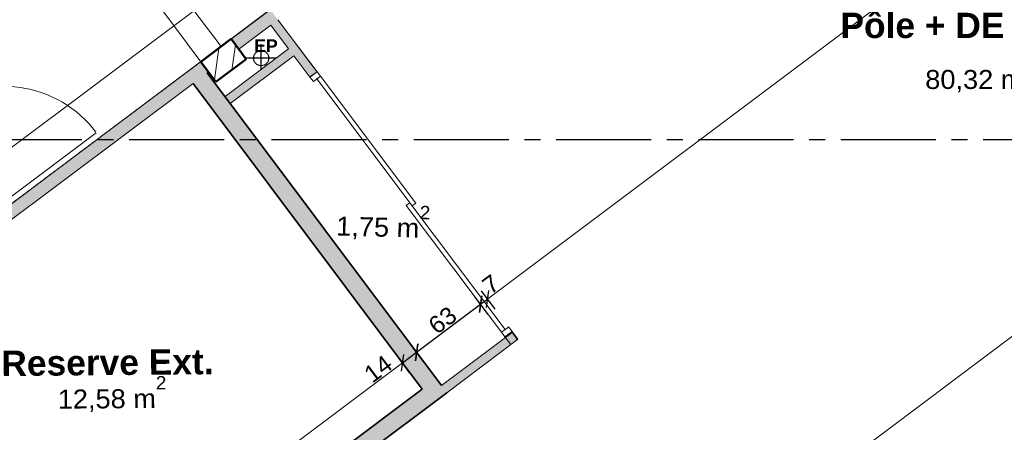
# Model space of a CAD drawing. Extents: x -61922 to -17841, y -51921 to -12831.
# Tile 8 of 22: x -49364 to -41582, y -42765 to -39504. Entities that reach past the tile are written whole.
import ezdxf

# ---------------------------------------------------------------- set-up
doc = ezdxf.new("R2010")
doc.units = 0
doc.header["$LTSCALE"] = 0.1
doc.header["$MEASUREMENT"] = 0
for name, pattern in [('AXES2', [1.125, 0.75, -0.125, 0.125, -0.125]), ('FANTOME2', [1.25, 0.625, -0.125, 0.125, -0.125, 0.125, -0.125]), ('Lignes cachées', [195.611112, 141.111112, -54.5])]:
    doc.linetypes.add(name, pattern=pattern)
doc.layers.get('0').update_dxf_attribs({"lineweight": 9})
doc.layers.get('Defpoints').update_dxf_attribs({"lineweight": 9})
for name, color, linetype, lineweight in [('Cloisons', 7, 'Continuous', 9), ('Escalier', 7, 'Continuous', 9), ('Mobiliers', 7, 'Continuous', 9), ('Murs Périphériques', 7, 'Continuous', 9), ('Poteaux', 7, 'Continuous', 9), ('Poutres', 7, 'Continuous', 9), ('Revetement Sols', 7, 'Continuous', 9), ('Texte 2D', 7, 'Continuous', 9), ('Toiture Terrasse', 7, 'Continuous', 9)]:
    doc.layers.add(name, color=color, linetype=linetype, lineweight=lineweight)
doc.styles.add('STYLE_GENERE_2', font='swissc.ttf', dxfattribs={"width": 1.25})
doc.styles.add('STYLE_GENERE_6', font='arialbd.ttf')
doc.dimstyles.new('COTATION_EN_M', dxfattribs={"dimtxt": 135, "dimasz": 45, "dimexe": 80, "dimexo": 10, "dimgap": 3, "dimtad": 1, "dimlfac": 0.001, "dimzin": 0, "dimdsep": 46, "dimtxsty": 'STYLE_GENERE_2', "dimblk": 'OBLIQUE', "dimcen": 2.5, "dimclrd": 256, "dimclre": 256, "dimclrt": 256, "dimadec": 0, "dimazin": 0, "dimtfac": 1, "dimtix": 1, "dimtmove": 1, "dimatfit": 3, "dimldrblk": 'OBLIQUE', "dimfxl": 100, "dimfxlon": 1, "dimtfillclr": 256, "dimtolj": 1, "dimtzin": 1, "dimlwd": -1, "dimarcsym": 0})
doc.dimstyles.new('COTE CM', dxfattribs={"dimtxt": 135, "dimasz": 95, "dimexe": 80, "dimexo": 10, "dimgap": 10, "dimtad": 1, "dimdec": 0, "dimlfac": 0.1, "dimzin": 0, "dimtxsty": 'STYLE_GENERE_2', "dimblk": 'OBLIQUE', "dimcen": 0.09, "dimclrd": 256, "dimclre": 256, "dimclrt": 256, "dimadec": 0, "dimazin": 0, "dimtfac": 1, "dimtdec": 0, "dimtmove": 1, "dimatfit": 3, "dimfxl": 100, "dimfxlon": 1, "dimtolj": 1, "dimtzin": 0, "dimarcsym": 0})
pattern_1 = [(86.8604, (-49431.767, -45033.68), (61.15226, 38.0053), [7.5, -82.5]), (31.8604, (-49431.77, -45033.68), (-56.223, 51.8596), [6, -66]), (137.3118, (-49426.67, -45030.515), (4.9293, 89.8649), [6.374, -70.1142]), (83.0446, (-49443.76, -45017.68), (95.3189, 50.7771), [11.25, -123.75]), (133.496, (-49435.82, -45013.45), (16.3482, 134.0065), [9.561, -105.1713]), (28.0446, (-49443.76, -45017.68), (16.348, 134.0065), [9, -99]), (57.8604, (-49432.764, -45015.68), (71.9103, 3.59297), [7.5, -82.5]), (2.8604, (-49432.764, -45015.68), (-24.0317, 72.6149), [6, -66]), (108.3118, (-49426.77, -45015.38), (47.8786, 76.20785), [6.374, -70.1142]), (74.3604, (-49431.767, -45033.682), (-18.9963, 27.36426), [0, -65.2, 0, -67, 0, -66.25]), (44.3604, (-49431.767, -45033.68), (-2.61128, 47.33754), [0, -38.2, 0, -63.7, 0, -25.25]), (4.3604, (-49449.61, -45047.06), (44.06411, 30.21764), [0, -25, 0, -78, 0, -103.5]), (354.3604, (-49457.61, -45053.057), (40.65574, 42.9928), [0, -32.5, 0, -51.8, 0, -73.5])]

# ---------------------------------------------------------------- blocks, each defined once
blk = doc.blocks.new('_Oblique')
at = {"color": 0, "linetype": 'ByBlock', "lineweight": -2}
blk.add_line((-0.5, -0.5), (0.5, 0.5), dxfattribs=at)
blk = doc.blocks.new('*D836')
at = {"transparency": 16777216}
blk.add_line((-48037.9, -46892.8), (-39668.3, -40617.8), dxfattribs=at)
at = {"lineweight": -2, "transparency": 16777216}
for p, q in [((-39608.3, -40697.8), (-39716.3, -40553.8)), ((-47977.9, -46972.8), (-48085.9, -46828.8))]:
    blk.add_line(p, q, dxfattribs=at)
at = {"layer": 'Defpoints', "color": 0, "transparency": 16777216}
for p in [(-39668.3, -40617.8), (-39068.2, -41418.2), (-47437.8, -47693.3)]:
    blk.add_point(p, dxfattribs=at)
at = {"transparency": 16777216, "xscale": 45, "yscale": 45, "zscale": 45}
for p, rotation in [((-39668.3, -40617.8), 36.86038092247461), ((-48037.9, -46892.8), 216.8603809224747)]:
    blk.add_blockref('_Oblique', p, dxfattribs=dict(at, rotation=rotation))
at = {"transparency": 16777216, "insert": (-43896.5, -43697.4), "char_height": 135, "attachment_point": 5, "rotation": 36.86038, "style": 'STYLE_GENERE_2'}
blk.add_mtext('\\A1;10.46', dxfattribs=at)
blk = doc.blocks.new('*D912')
at = {"lineweight": -2, "ltscale": 10, "transparency": 16777216}
for p, q in [((-50790.2, -42103.7), (-50646.2, -41995.7)), ((-48979.1, -44519.3), (-48835.1, -44411.3))]:
    blk.add_line(p, q, dxfattribs=at)
at = {"ltscale": 10, "transparency": 16777216}
blk.add_line((-48899.1, -44459.3), (-50710.2, -42043.7), dxfattribs=at)
at = {"layer": 'Defpoints', "color": 0, "ltscale": 10, "transparency": 16777216}
for p in [(-50710.2, -42043.7), (-51326.9, -42506), (-49515.7, -44921.7)]:
    blk.add_point(p, dxfattribs=at)
at = {"ltscale": 10, "transparency": 16777216, "xscale": 45, "yscale": 45, "zscale": 45}
for p, rotation in [((-50710.2, -42043.7), 126.8603809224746), ((-48899.1, -44459.3), 306.8603809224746)]:
    blk.add_blockref('_Oblique', p, dxfattribs=dict(at, rotation=rotation))
at = {"ltscale": 10, "transparency": 16777216, "insert": (-49862.6, -43294.9), "char_height": 135, "attachment_point": 5, "rotation": 126.86038, "style": 'STYLE_GENERE_2'}
blk.add_mtext('\\A1;3.02', dxfattribs=at)
blk = doc.blocks.new('*D922')
at = {"lineweight": -2, "ltscale": 10, "transparency": 16777216}
for p, q in [((-56987.3, -37903.4), (-57131.3, -38011.4)), ((-48648.3, -49025.8), (-48792.4, -49133.8))]:
    blk.add_line(p, q, dxfattribs=at)
at = {"ltscale": 10, "transparency": 16777216}
blk.add_line((-48728.3, -49085.8), (-57067.3, -37963.4), dxfattribs=at)
at = {"layer": 'Defpoints', "color": 0, "ltscale": 10, "transparency": 16777216}
for p in [(-55844.8, -37046.8), (-57067.3, -37963.4), (-47505.8, -48169.3)]:
    blk.add_point(p, dxfattribs=at)
at = {"ltscale": 10, "transparency": 16777216, "xscale": 45, "yscale": 45, "zscale": 45}
for p, rotation in [((-57067.3, -37963.4), 126.8603809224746), ((-48728.3, -49085.8), 306.8603809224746)]:
    blk.add_blockref('_Oblique', p, dxfattribs=dict(at, rotation=rotation))
at = {"ltscale": 10, "transparency": 16777216, "insert": (-52955.7, -43568), "char_height": 135, "attachment_point": 5, "rotation": 126.86038, "style": 'STYLE_GENERE_2'}
blk.add_mtext('\\A1;13.90', dxfattribs=at)
blk = doc.blocks.new('*D925')
at = {"lineweight": -2, "ltscale": 10, "transparency": 16777216}
for p, q in [((-42710.6, -35601.9), (-42818.6, -35457.9)), ((-49563.8, -40740), (-49671.7, -40596))]:
    blk.add_line(p, q, dxfattribs=at)
at = {"ltscale": 10, "transparency": 16777216}
blk.add_line((-49623.8, -40660), (-42770.6, -35521.9), dxfattribs=at)
at = {"layer": 'Defpoints', "color": 0, "ltscale": 10, "transparency": 16777216}
for p in [(-42770.6, -35521.9), (-42557.4, -35806.2), (-49410.6, -40944.3)]:
    blk.add_point(p, dxfattribs=at)
at = {"ltscale": 10, "transparency": 16777216, "xscale": 45, "yscale": 45, "zscale": 45}
for p, rotation in [((-42770.6, -35521.9), 36.86038092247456), ((-49623.8, -40660), 216.8603809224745)]:
    blk.add_blockref('_Oblique', p, dxfattribs=dict(at, rotation=rotation))
at = {"ltscale": 10, "transparency": 16777216, "insert": (-46240.5, -38033.1), "char_height": 135, "attachment_point": 5, "rotation": 36.86038, "style": 'STYLE_GENERE_2'}
blk.add_mtext('\\A1;8.57', dxfattribs=at)
blk = doc.blocks.new('*D941')
at = {"lineweight": -2, "ltscale": 10, "transparency": 16777216}
for p, q in [((-43257.9, -36459.6), (-43113.9, -36351.7)), ((-39210.3, -41524.8), (-39354.4, -41632.8))]:
    blk.add_line(p, q, dxfattribs=at)
at = {"ltscale": 10, "transparency": 16777216}
blk.add_line((-43177.9, -36399.6), (-39290.4, -41584.8), dxfattribs=at)
at = {"layer": 'Defpoints', "color": 0, "ltscale": 10, "transparency": 16777216}
for p in [(-44354.3, -37281.7), (-39068.2, -41418.2), (-39290.4, -41584.8)]:
    blk.add_point(p, dxfattribs=at)
at = {"ltscale": 10, "transparency": 16777216, "xscale": 45, "yscale": 45, "zscale": 45}
for p, rotation in [((-43177.9, -36399.6), 126.8603809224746), ((-39290.4, -41584.8), 306.8603809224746)]:
    blk.add_blockref('_Oblique', p, dxfattribs=dict(at, rotation=rotation))
at = {"ltscale": 10, "transparency": 16777216, "insert": (-41292, -39035.6), "char_height": 135, "attachment_point": 5, "rotation": 126.86038, "style": 'STYLE_GENERE_2'}
blk.add_mtext('\\A1;6.48', dxfattribs=at)
blk = doc.blocks.new('*D951')
at = {"lineweight": -2, "ltscale": 10, "transparency": 16777216}
for p, q in [((-46279.3, -42296.3), (-46387.3, -42152.3)), ((-49611.2, -44794.4), (-49719.2, -44650.4))]:
    blk.add_line(p, q, dxfattribs=at)
at = {"ltscale": 10, "transparency": 16777216}
blk.add_line((-49671.2, -44714.4), (-46339.3, -42216.3), dxfattribs=at)
at = {"layer": 'Defpoints', "color": 0, "ltscale": 10, "transparency": 16777216}
for p in [(-46339.3, -42216.3), (-46183.9, -42423.6), (-49515.7, -44921.7)]:
    blk.add_point(p, dxfattribs=at)
at = {"ltscale": 10, "transparency": 16777216, "xscale": 45, "yscale": 45, "zscale": 45}
for p, rotation in [((-46339.3, -42216.3), 36.86038092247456), ((-49671.2, -44714.4), 216.8603809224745)]:
    blk.add_blockref('_Oblique', p, dxfattribs=dict(at, rotation=rotation))
at = {"ltscale": 10, "transparency": 16777216, "insert": (-48048.6, -43407.5), "char_height": 135, "attachment_point": 5, "rotation": 36.86038, "style": 'STYLE_GENERE_2'}
blk.add_mtext('\\A1;4.16', dxfattribs=at)
blk = doc.blocks.new('*D952')
at = {"lineweight": -2, "ltscale": 10, "transparency": 16777216}
for p, q in [((-46167.3, -42212.4), (-46275.3, -42068.3)), ((-46279.3, -42296.3), (-46387.3, -42152.3)), ((-46339.3, -42216.3), (-46227.3, -42132.3))]:
    blk.add_line(p, q, dxfattribs=at)
at = {"layer": 'Defpoints', "color": 0, "ltscale": 10, "transparency": 16777216}
for p in [(-46227.3, -42132.3), (-46029.9, -42395.6), (-46183.9, -42423.6)]:
    blk.add_point(p, dxfattribs=at)
at = {"lineweight": -2, "ltscale": 10, "transparency": 16777216, "xscale": 95, "yscale": 95, "zscale": 95}
for p, rotation in [((-46227.3, -42132.3), 36.86038092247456), ((-46339.3, -42216.3), 216.8603809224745)]:
    blk.add_blockref('_Oblique', p, dxfattribs=dict(at, rotation=rotation))
at = {"ltscale": 10, "transparency": 16777216, "insert": (-46531.6, -42263.1), "char_height": 135, "attachment_point": 5, "rotation": 36.86038, "style": 'STYLE_GENERE_2'}
blk.add_mtext('\\A1;14', dxfattribs=at)
blk = doc.blocks.new('*D953')
at = {"lineweight": -2, "ltscale": 10, "transparency": 16777216}
for p, q in [((-45661.2, -41832.9), (-45769.2, -41688.9)), ((-46227.3, -42132.3), (-45721.2, -41752.9)), ((-46167.3, -42212.4), (-46275.3, -42068.3))]:
    blk.add_line(p, q, dxfattribs=at)
at = {"layer": 'Defpoints', "color": 0, "ltscale": 10, "transparency": 16777216}
for p in [(-45721.2, -41752.9), (-45555.5, -41974), (-46029.9, -42395.6)]:
    blk.add_point(p, dxfattribs=at)
at = {"lineweight": -2, "ltscale": 10, "transparency": 16777216, "xscale": 95, "yscale": 95, "zscale": 95}
for p, rotation in [((-45721.2, -41752.9), 36.86038092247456), ((-46227.3, -42132.3), 216.8603809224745)]:
    blk.add_blockref('_Oblique', p, dxfattribs=dict(at, rotation=rotation))
at = {"ltscale": 10, "transparency": 16777216, "insert": (-46021.8, -41879.2), "char_height": 135, "attachment_point": 5, "rotation": 36.86038, "style": 'STYLE_GENERE_2'}
blk.add_mtext('\\A1;63', dxfattribs=at)
blk = doc.blocks.new('*D954')
at = {"lineweight": -2, "ltscale": 10, "transparency": 16777216}
for p, q in [((-45661.2, -41832.9), (-45769.2, -41688.9)), ((-45721.2, -41752.9), (-45665.2, -41710.9)), ((-45605.2, -41790.9), (-45713.2, -41646.9))]:
    blk.add_line(p, q, dxfattribs=at)
at = {"layer": 'Defpoints', "color": 0, "ltscale": 10, "transparency": 16777216}
for p in [(-45665.2, -41710.9), (-45499.5, -41931.9), (-45555.5, -41974)]:
    blk.add_point(p, dxfattribs=at)
at = {"lineweight": -2, "ltscale": 10, "transparency": 16777216, "xscale": 95, "yscale": 95, "zscale": 95}
for p, rotation in [((-45721.2, -41752.9), 216.8603809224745), ((-45665.2, -41710.9), 36.86038092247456)]:
    blk.add_blockref('_Oblique', p, dxfattribs=dict(at, rotation=rotation))
at = {"ltscale": 10, "transparency": 16777216, "insert": (-45639.9, -41595.1), "char_height": 135, "attachment_point": 5, "rotation": 36.86038, "style": 'STYLE_GENERE_2'}
blk.add_mtext('\\A1;7', dxfattribs=at)
blk = doc.blocks.new('*D955')
at = {"lineweight": -2, "ltscale": 10, "transparency": 16777216}
for p, q in [((-39282.5, -36800.6), (-39174.6, -36944.6)), ((-45605.2, -41790.9), (-45713.2, -41646.9))]:
    blk.add_line(p, q, dxfattribs=at)
at = {"ltscale": 10, "transparency": 16777216}
blk.add_line((-45665.2, -41710.9), (-39222.6, -36880.6), dxfattribs=at)
at = {"layer": 'Defpoints', "color": 0, "ltscale": 10, "transparency": 16777216}
for p in [(-40656.3, -34968.3), (-39222.6, -36880.6), (-45499.5, -41931.9)]:
    blk.add_point(p, dxfattribs=at)
at = {"ltscale": 10, "transparency": 16777216, "xscale": 45, "yscale": 45, "zscale": 45}
for p, rotation in [((-39222.6, -36880.6), 36.86038092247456), ((-45665.2, -41710.9), 216.8603809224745)]:
    blk.add_blockref('_Oblique', p, dxfattribs=dict(at, rotation=rotation))
at = {"ltscale": 10, "transparency": 16777216, "insert": (-42487.2, -39237.9), "char_height": 135, "attachment_point": 5, "rotation": 36.86038, "style": 'STYLE_GENERE_2'}
blk.add_mtext('\\A1;8.05', dxfattribs=at)

msp = doc.modelspace()

# ---------------------------------------------------------------- hatches: boundary and pattern name
at = {"layer": 'Cloisons', "linetype": 'Continuous', "lineweight": 60}
for color, points in [(7, [(-47693.024, -39656.61), (-47633.037, -39736.62), (-47323.295, -39504.394), (-47383.282, -39424.384)]), (7, [(-47070.192, -39957.837), (-47014.227, -39915.79), (-47323.303, -39504.4), (-47379.31, -39546.39)]), (7, [(-47238.594, -39733.689), (-47741.499, -40111.519), (-47699.522, -40167.536), (-47196.547, -39789.654)]), (7, [(-51386.841, -42426.014), (-51326.854, -42506.024), (-47873.067, -39916.58), (-47933.054, -39836.57)]), (256, [(-45987.888, -42451.666), (-45428.736, -42032.285), (-45470.737, -41976.285), (-46029.865, -42395.648)])]:
    msp.add_hatch(color=color, dxfattribs=at).paths.add_polyline_path(points, flags=0)
at = {"layer": 'Cloisons', "linetype": 'Continuous'}
h = msp.add_hatch(dxfattribs=at)
h.set_pattern_fill('AR-CONC', color=256, scale=10, style=0)
h.set_pattern_definition(pattern_1)
h.paths.add_polyline_path([(-45987.887, -42451.666), (-47882.358, -39923.546), (-47994.372, -40007.527), (-46183.855, -42423.613)], flags=0)
h = msp.add_hatch(dxfattribs=at)
h.set_pattern_fill('AR-CONC', color=256, scale=10, style=0)
h.set_pattern_definition(pattern_1)
h.paths.add_polyline_path([(-49431.978, -45033.543), (-45987.887, -42451.666), (-46183.855, -42423.613), (-49515.871, -44921.462)])
at = {"layer": 'Poteaux', "linetype": 'Continuous'}
h = msp.add_hatch(dxfattribs=at)
h.set_pattern_fill('ANSI31', scale=1000, style=0)
h.set_pattern_definition([(81.8604, (-49431.77, -45033.68), (-123.7407, 17.6982), [])])
h.paths.add_polyline_path([(-47573.05, -39816.63), (-47693.024, -39656.61), (-47933.054, -39836.57), (-47813.08, -39996.59)], flags=0)

# ---------------------------------------------------------------- linework, layer by layer
at = {"lineweight": 50}
for p, q in [((-47693.024, -39656.61), (-47933.054, -39836.57)), ((-47573.081, -39816.653), (-47693.024, -39656.61)), ((-47933.054, -39836.57), (-47813.08, -39996.59)), ((-47813.08, -39996.59), (-47573.081, -39816.653))]:
    msp.add_line(p, q, dxfattribs=at)
at = {"linetype": 'AXES2', "lineweight": 30, "ltscale": 10000}
msp.add_line((-22998.781, -40452.808), (-60982.99, -40452.808), dxfattribs=at)
at = {"layer": 'Cloisons', "color": 7, "linetype": 'Continuous'}
for p, q in [((-47383.282, -39424.384), (-51386.841, -42426.014)), ((-47014.227, -39915.79), (-47323.303, -39504.4)), ((-47633.037, -39736.62), (-47379.31, -39546.39)), ((-47379.31, -39546.39), (-47238.594, -39733.689)), ((-47238.594, -39733.689), (-47741.499, -40111.519)), ((-47699.522, -40167.536), (-47196.547, -39789.654)), ((-47196.547, -39789.654), (-47070.192, -39957.837)), ((-47882.358, -39923.546), (-47873.067, -39916.58)), ((-47741.499, -40111.519), (-47882.358, -39923.546)), ((-47014.227, -39915.79), (-47070.192, -39957.837)), ((-51326.854, -42506.024), (-47994.372, -40007.527)), ((-45470.737, -41976.285), (-46029.865, -42395.648)), ((-45472.471, -41967.921), (-45528.436, -42009.967)), ((-45428.736, -42032.285), (-45470.737, -41976.285)), ((-45987.888, -42451.666), (-45428.736, -42032.285)), ((-45482.18, -42071.536), (-45426.214, -42029.489))]:
    msp.add_line(p, q, dxfattribs=at)
at = {"layer": 'Cloisons', "color": 7, "linetype": 'Continuous', "lineweight": 35}
for p, q in [((-46029.865, -42395.648), (-47882.358, -39923.546)), ((-47994.372, -40007.527), (-46183.855, -42423.613)), ((-46183.855, -42423.613), (-49515.748, -44921.668)), ((-49431.767, -45033.682), (-45987.887, -42451.666))]:
    msp.add_line(p, q, dxfattribs=at)
at = {"layer": 'Cloisons', "color": 59, "linetype": 'Continuous', "lineweight": 20}
for p, q in [((-47022.222, -39921.797), (-47062.197, -39951.83)), ((-47014.227, -39915.79), (-47022.222, -39921.797)), ((-47062.197, -39951.83), (-47070.192, -39957.837)), ((-47015.18, -39972.791), (-46987.197, -39951.768)), ((-46999.19, -39960.778), (-46987.197, -39951.768)), ((-45555.466, -41973.989), (-45511.493, -41940.953)), ((-45511.493, -41940.953), (-45499.5, -41931.943)), ((-45527.483, -41952.966), (-45555.466, -41973.989)), ((-45520.441, -42003.96), (-45528.436, -42009.967)), ((-45472.471, -41967.921), (-45480.466, -41973.927))]:
    msp.add_line(p, q, dxfattribs=at)
at = {"layer": 'Cloisons'}
for p, q in [((-46987.197, -39951.768), (-47014.227, -39915.79)), ((-47070.192, -39957.837), (-47043.162, -39993.814)), ((-47043.162, -39993.814), (-46999.19, -39960.778)), ((-46262.321, -40974.871), (-47015.18, -39972.791)), ((-46987.197, -39951.768), (-46234.339, -40953.848)), ((-46308.324, -40971.909), (-46280.341, -40950.886)), ((-45555.466, -41973.989), (-46308.324, -40971.909)), ((-46280.341, -40950.886), (-45527.483, -41952.966)), ((-46234.339, -40953.848), (-46262.321, -40974.871)), ((-45499.5, -41931.943), (-45472.471, -41967.921)), ((-45528.436, -42009.967), (-45555.466, -41973.989)), ((-45528.436, -42009.967), (-45482.18, -42071.536)), ((-45480.466, -41973.927), (-45520.441, -42003.96)), ((-45426.214, -42029.489), (-45472.471, -41967.921))]:
    msp.add_line(p, q, dxfattribs=at)
at = {"layer": 'Escalier', "color": 7, "linetype": 'Continuous', "lineweight": 20}
msp.add_line((-48760.652, -40397.884), (-49458.775, -40921.295), dxfattribs=at)
at = {"layer": 'Mobiliers', "color": 7, "linetype": 'Continuous', "lineweight": 20}
msp.add_line((-47320.106, -39508.519), (-47019.857, -39908.332), dxfattribs=at)
at = {"layer": 'Murs Périphériques'}
msp.add_arc((-49482.088, -40932.337), 900, 36.791601, 127.8152222, dxfattribs=at)
at = {"layer": 'Poteaux', "color": 7, "linetype": 'Continuous'}
for p, q in [((-47693.024, -39656.61), (-47933.054, -39836.57)), ((-47933.054, -39836.57), (-47813.08, -39996.59))]:
    msp.add_line(p, q, dxfattribs=at)
at = {"layer": 'Poutres', "color": 7, "linetype": 'FANTOME2', "ltscale": 10000}
for p, q in [((-51837.234, -34292.192), (-47773.034, -39716.597)), ((-51997.254, -34412.166), (-47933.054, -39836.57))]:
    msp.add_line(p, q, dxfattribs=at)
at = {"layer": 'Poutres'}
msp.add_line((-44772.572, -37467.029), (-47773.034, -39716.597), dxfattribs=at)
at = {"layer": 'Poutres', "color": 7, "linetype": 'Lignes cachées', "lineweight": 20}
msp.add_line((-47933.054, -39836.57), (-51495.313, -42507.341), dxfattribs=at)
at = {"layer": 'Toiture Terrasse', "color": 7, "linetype": 'Continuous', "lineweight": 25}
for p, q in [((-47455.885, -39898.192), (-47455.885, -39698.77)), ((-47342.088, -39808.542), (-47569.681, -39808.542))]:
    msp.add_line(p, q, dxfattribs=at)
msp.add_circle((-47455.936, -39808.542), 60, dxfattribs=at)

# ---------------------------------------------------------------- texts
at = {"layer": 'Revetement Sols', "color": 7, "linetype": 'Continuous', "lineweight": 20, "insert": (-42206.676, -40079.56), "char_height": 150, "attachment_point": 7, "style": 'STYLE_GENERE_2'}
msp.add_mtext('{80,32 m\\A1{\\H0.7x;\\S2^  ;}}', dxfattribs=at)
at = {"layer": 'Revetement Sols', "color": 7, "linetype": 'Continuous', "lineweight": 20, "char_height": 150, "attachment_point": 7, "style": 'STYLE_GENERE_2'}
for s, insert, rotation in [('{1,75 m\\A1{\\H0.7x;\\S2^  ;}}', (-46864.926, -41236.885), 358.4525597), ('{12,58 m\\A1{\\H0.7x;\\S2^  ;}}', (-49063.005, -42605.767), 0.3666959)]:
    msp.add_mtext(s, dxfattribs=dict(at, insert=insert, rotation=rotation))
at = {"layer": 'Texte 2D', "color": 7, "style": 'STYLE_GENERE_6'}
msp.add_text('Pôle + DE 6 ANS', height=200, dxfattribs=at).set_placement((-42877.121, -39649.399))
msp.add_text('Reserve Ext.', height=200, rotation=0.509804, dxfattribs=at).set_placement((-49508.299, -42320.362))
at = {"layer": 'Toiture Terrasse', "color": 7, "style": 'STYLE_GENERE_6'}
msp.add_text('EP', height=100, dxfattribs=at).set_placement((-47510.974, -39759.959))

# ---------------------------------------------------------------- dimensions: what is measured, and where the dimension line sits
at = {"ltscale": 10}
for base, p1, p2, angle, dimstyle, picture, middle in [((-39222.552, -36880.625), (-45499.5, -41931.943), (-40656.29, -34968.312), 36.8603809, 'COTATION_EN_M', '*D955', (-42487.243, -39237.936)), ((-42770.586, -35521.932), (-49410.595, -40944.342), (-42557.426, -35806.244), 36.8603809, 'COTATION_EN_M', '*D925', (-46240.539, -38033.136)), ((-39290.352, -41584.831), (-44354.331, -37281.659), (-39068.152, -41418.239), 126.8603809, 'COTATION_EN_M', '*D941', (-41291.971, -39035.604)), ((-57067.278, -37963.399), (-47505.841, -48169.263), (-55844.774, -37046.839), 126.8603809, 'COTATION_EN_M', '*D922', (-52955.656, -43567.98)), ((-45721.204, -41752.928), (-46029.865, -42395.648), (-45555.466, -41973.989), 36.8603809, 'COTE CM', '*D953', (-46021.806, -41879.192)), ((-50710.193, -42043.689), (-49515.748, -44921.668), (-51326.854, -42506.024), 126.8603809, 'COTATION_EN_M', '*D912', (-49862.555, -43294.932)), ((-46339.272, -42216.319), (-49515.748, -44921.668), (-46183.855, -42423.613), 36.8603809, 'COTATION_EN_M', '*D951', (-48048.587, -43407.501))]:
    dim = msp.add_linear_dim(base=base, p1=p1, p2=p2, angle=angle, dimstyle=dimstyle, dxfattribs=at)
    dim.commit()
    dim.dimension.update_dxf_attribs({"geometry": picture, "text_midpoint": middle})
dim = msp.add_aligned_dim(p1=(-47437.762, -47693.275), p2=(-39068.152, -41418.239), distance=1000.469, dimstyle='COTATION_EN_M')
dim.commit()
dim.dimension.update_dxf_attribs({"geometry": '*D836', "text_midpoint": (-43896.474, -43697.437)})
for base, p1, p2, picture, middle in [((-45665.197, -41710.937), (-45555.466, -41973.989), (-45499.5, -41931.943), '*D954', (-45593.401, -41657.109)), ((-46227.272, -42132.347), (-46183.855, -42423.613), (-46029.865, -42395.648), '*D952', (-46484.811, -42325.435))]:
    dim = msp.add_linear_dim(base=base, p1=p1, p2=p2, angle=36.8603809, dimstyle='COTE CM', dxfattribs=at)
    dim.commit()
    dim.dimension.update_dxf_attribs({"geometry": picture, "text_midpoint": middle, "dimtype": 160})

doc.saveas('drawing.dxf')
